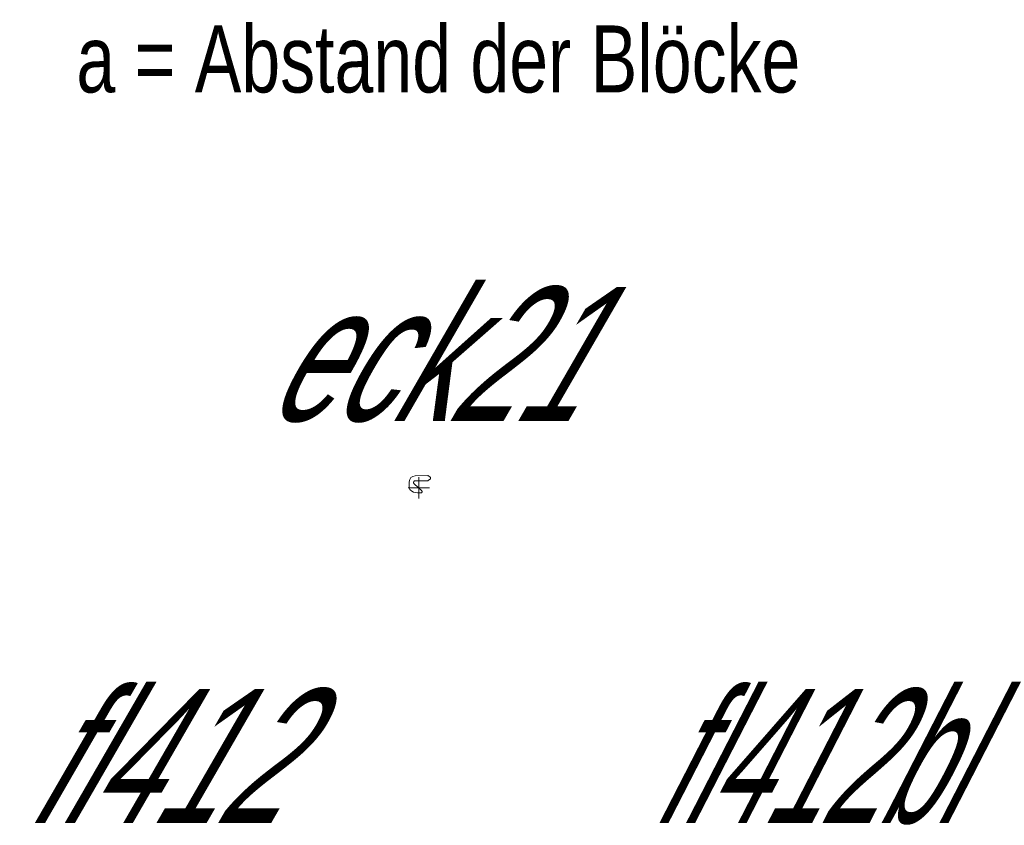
# Model space of a CAD drawing. Extents: x 1.5 to 9.7, y -20.6 to -8.6.
# Tile 12 of 13: x 4.5 to 6.3, y -10.1 to -8.6. Entities that reach past the tile are written whole.
import ezdxf
from ezdxf.enums import TextEntityAlignment as Align

# ---------------------------------------------------------------- set-up
doc = ezdxf.new("R2010")
doc.units = 0
doc.header["$MEASUREMENT"] = 0
doc.linetypes.add('AUSGEZOGEN', pattern=[0])
doc.layers.add('FREIER_TEXT', color=2, linetype='AUSGEZOGEN')
doc.layers.add('STAHL', color=9, linetype='AUSGEZOGEN', lineweight=13)

# ---------------------------------------------------------------- blocks, each defined once
blk = doc.blocks.new('eck21')
at = {"layer": 'STAHL'}
for p, q in [((-0.01467, 0.01923), (-0.01701, 0.01572)), ((-0.01117, 0.02161), (-0.01467, 0.01923)), ((-0.00704, 0.02249), (-0.01117, 0.02161)), ((0.01687, 0.02291), (-0.00704, 0.02249)), ((0, 0.02), (0, 0)), ((0.01723, 0.02289), (0.01687, 0.02291)), ((0.01757, 0.0228), (0.01723, 0.02289)), ((0.01794, 0.02262), (0.01757, 0.0228)), ((0.0182, 0.02241), (0.01794, 0.02262)), ((0.02128, 0.01985), (0.0182, 0.02241)), ((0.02158, 0.01954), (0.02128, 0.01985)), ((0.02181, 0.01916), (0.02158, 0.01954)), ((0.02195, 0.01875), (0.02181, 0.01916)), ((0.022, 0.01832), (0.02195, 0.01875)), ((-0.02, 0), (0, 0)), ((-0.01785, 0.01158), (-0.01793, 0.00069)), ((-0.01793, 0.00069), (-0.01781, -0.00055)), ((-0.01701, 0.01572), (-0.01785, 0.01158)), ((-0.0098, 0.0105), (-0.00958, 0.01165)), ((-0.0098, 0.00983), (-0.0098, 0.0105)), ((-0.00974, 0.00921), (-0.0098, 0.00983)), ((-0.00955, 0.00862), (-0.00974, 0.00921)), ((-0.00958, 0.01165), (-0.00893, 0.01262)), ((-0.00923, 0.00807), (-0.00955, 0.00862)), ((-0.00882, 0.00761), (-0.00923, 0.00807)), ((-0.00893, 0.01262), (-0.00795, 0.01327)), ((0.00534, -0.0052), (-0.00882, 0.00761)), ((-0.00795, 0.01327), (-0.0068, 0.0135)), ((-0.0068, 0.0135), (0.01643, 0.0135)), ((0, 0), (0.02, 0)), ((0, 0), (0, -0.02)), ((0.01643, 0.0135), (0.01696, 0.01355)), ((0.01696, 0.01355), (0.01746, 0.01368)), ((0.01746, 0.01368), (0.01793, 0.0139)), ((0.01793, 0.0139), (0.01836, 0.0142)), ((0.01836, 0.0142), (0.02128, 0.01665)), ((0.02128, 0.01665), (0.0216, 0.01697)), ((0.0216, 0.01697), (0.02181, 0.01735)), ((0.02181, 0.01735), (0.02195, 0.01775)), ((0.02195, 0.01775), (0.022, 0.01818)), ((0.022, 0.01818), (0.022, 0.01832)), ((-0.01781, -0.00055), (-0.01744, -0.00174)), ((-0.01744, -0.00174), (-0.01683, -0.00282)), ((-0.01683, -0.00282), (-0.016, -0.00376)), ((-0.016, -0.00376), (-0.01311, -0.00595)), ((-0.01311, -0.00595), (-0.00979, -0.00763)), ((-0.00979, -0.00763), (-0.00621, -0.00865)), ((-0.00621, -0.00865), (-0.00251, -0.009)), ((-0.00251, -0.009), (0.004, -0.009)), ((0.004, -0.009), (0.00476, -0.00885)), ((0.00476, -0.00885), (0.00541, -0.00841)), ((0.00562, -0.00551), (0.00534, -0.0052)), ((0.00541, -0.00841), (0.00584, -0.00776)), ((0.00582, -0.00588), (0.00562, -0.00551)), ((0.00595, -0.00627), (0.00582, -0.00588)), ((0.00584, -0.00776), (0.006, -0.007)), ((0.006, -0.00669), (0.00595, -0.00627)), ((0.006, -0.007), (0.006, -0.00669))]:
    blk.add_line(p, q, dxfattribs=at)

msp = doc.modelspace()

# ---------------------------------------------------------------- block references
at = {"layer": 'STAHL', "linetype": 'Continuous'}
msp.add_blockref('eck21', (5.25, -9.5), dxfattribs=at)

# ---------------------------------------------------------------- texts
at = {"layer": 'FREIER_TEXT', "width": 0.77949}
msp.add_text('a = Abstand der Blöcke ', height=0.125, dxfattribs=at).set_placement((5.30453, -8.69963), align=Align.MIDDLE_CENTER)
at = {"layer": 'FREIER_TEXT', "oblique": 30, "width": 0.65}
for s, p in [('eck21', (5.25, -9.25)), ('fl412', (4.75, -10)), ('fl412bl', (6, -10))]:
    msp.add_text(s, height=0.25, dxfattribs=at).set_placement(p, align=Align.MIDDLE_CENTER)

doc.saveas('drawing.dxf')
